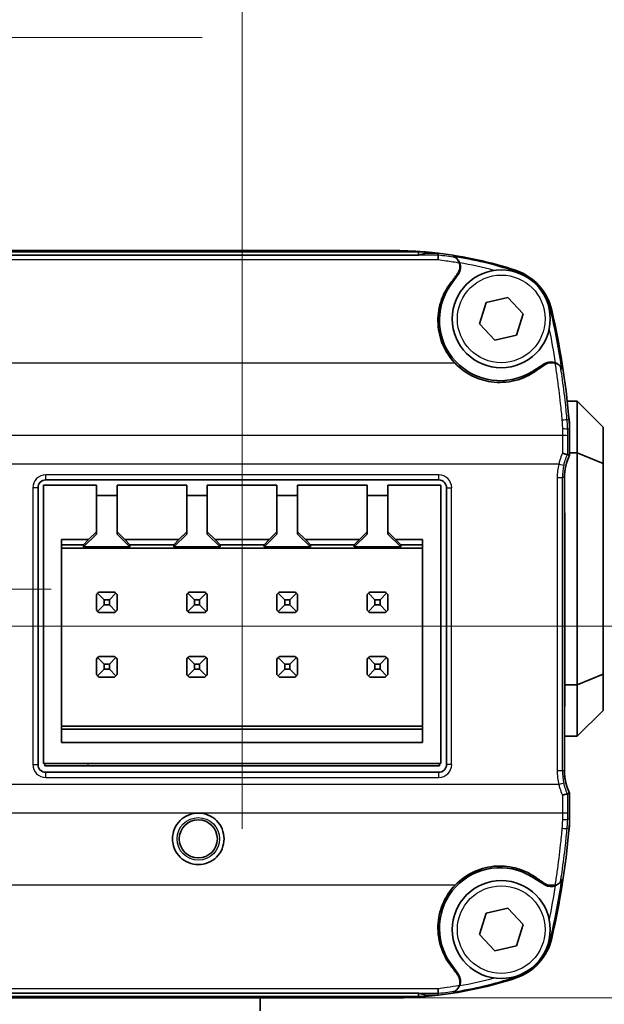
# Model space of a CAD drawing. Header units: millimetres. Extents: x 0 to 420, y 0 to 297.
# Tile 7 of 46: x 51 to 74, y 160 to 198. Entities that reach past the tile are written whole.
import ezdxf

# ---------------------------------------------------------------- set-up
doc = ezdxf.new("R2010")
doc.units = ezdxf.units.MM
for name, color, linetype, lineweight in [('Bemaßung (ISO)', 7, 'Continuous', 18), ('Mittellinie (ISO)', 7, 'Continuous', 18), ('Sichtbar (ISO)', 7, 'Continuous', 35), ('Sichtbar schmal (ISO)', 7, 'Continuous', 25)]:
    doc.layers.add(name, color=color, linetype=linetype, lineweight=lineweight)
doc.styles.add('Notiztext (DIN)', font='isocpeur.ttf')
doc.dimstyles.new('Standard (DIN)', dxfattribs={"dimtxt": 3.5, "dimasz": 2.5, "dimexe": 1, "dimexo": 0, "dimgap": 0.7, "dimtad": 1, "dimtoh": 1, "dimrnd": 1e-08, "dimtxsty": 'Notiztext (DIN)', "dimcen": 0.09, "dimdle": 10, "dimclrd": 256, "dimclre": 256, "dimclrt": 256, "dimazin": 2, "dimtfac": 0.514286, "dimtdec": 4, "dimtmove": 0, "dimatfit": 3, "dimfxl": 1, "dimtolj": 1, "dimlwd": -1, "dimlwe": -1, "dimarcsym": 0})

# ---------------------------------------------------------------- blocks, each defined once
blk = doc.blocks.new('*D27')
at = {"layer": 'Bemaßung (ISO)', "transparency": 16777216}
for p, q in [((28.168, 181.989), (28.168, 198.19)), ((41.417, 183.895), (41.417, 198.19)), ((30.668, 197.19), (38.917, 197.19)), ((41.417, 197.19), (57.917, 197.19))]:
    blk.add_line(p, q, dxfattribs=at)
for points in [[(30.668, 197.607), (30.668, 196.773), (28.168, 197.19)], [(38.917, 197.607), (38.917, 196.773), (41.417, 197.19)]]:
    blk.add_solid(points, dxfattribs=at)
at = {"layer": 'Defpoints', "color": 0, "transparency": 16777216}
for p in [(41.417, 197.19), (41.417, 183.895), (28.168, 181.989)]:
    blk.add_point(p, dxfattribs=at)
at = {"layer": 'Bemaßung (ISO)', "transparency": 16777216, "insert": (44.617, 207.923), "char_height": 3.5, "attachment_point": 1, "style": 'Notiztext (DIN)'}
blk.add_mtext('\\A1;{ }13,25{\\P(0.52")}', dxfattribs=at)
blk = doc.blocks.new('*D28')
at = {"layer": 'Bemaßung (ISO)', "transparency": 16777216}
for p, q in [((28.167, 181.989), (28.167, 213.442)), ((59.472, 182.22), (59.472, 213.442)), ((56.972, 212.442), (30.667, 212.442))]:
    blk.add_line(p, q, dxfattribs=at)
for points in [[(30.667, 212.859), (30.667, 212.025), (28.167, 212.442)], [(56.972, 212.859), (56.972, 212.025), (59.472, 212.442)]]:
    blk.add_solid(points, dxfattribs=at)
at = {"layer": 'Defpoints', "color": 0, "transparency": 16777216}
for p in [(28.167, 212.442), (28.167, 181.989), (59.472, 182.22)]:
    blk.add_point(p, dxfattribs=at)
at = {"layer": 'Bemaßung (ISO)', "transparency": 16777216, "insert": (36.645, 223.175), "char_height": 3.5, "attachment_point": 1, "style": 'Notiztext (DIN)'}
blk.add_mtext('\\A1;{ }31,3{\\P(1.232")}', dxfattribs=at)
blk = doc.blocks.new('*D29')
at = {"layer": 'Bemaßung (ISO)', "transparency": 16777216}
for p, q in [((86.758, 174.348), (86.758, 193.298)), ((69.593, 174.348), (87.758, 174.348)), ((86.758, 162.423), (86.758, 171.848)), ((65.277, 159.923), (87.758, 159.923))]:
    blk.add_line(p, q, dxfattribs=at)
for points in [[(86.341, 171.848), (87.174, 171.848), (86.758, 174.348)], [(86.341, 162.423), (87.174, 162.423), (86.758, 159.923)]]:
    blk.add_solid(points, dxfattribs=at)
at = {"layer": 'Defpoints', "color": 0, "transparency": 16777216}
for p in [(69.593, 174.348), (65.277, 159.923), (86.758, 159.923)]:
    blk.add_point(p, dxfattribs=at)
at = {"layer": 'Bemaßung (ISO)', "transparency": 16777216, "insert": (76.024, 177.548), "char_height": 3.5, "attachment_point": 1, "rotation": 90, "style": 'Notiztext (DIN)'}
blk.add_mtext('\\A1;{ }14,43{\\P(0.567")}', dxfattribs=at)

msp = doc.modelspace()

# ---------------------------------------------------------------- linework, layer by layer
at = {"layer": 'Mittellinie (ISO)', "linetype": 'Continuous'}
for p, q in [((59.472, 182.22), (59.472, 166.477)), ((52.064, 175.781), (30.71, 175.781)), ((49.351, 174.348), (69.593, 174.348))]:
    msp.add_line(p, q, dxfattribs=at)
at = {"layer": 'Sichtbar (ISO)'}
for p, q in [((66.308, 188.873), (34.026, 188.873)), ((35.057, 188.923), (65.277, 188.923)), ((66.59, 188.873), (66.308, 188.873)), ((66.308, 188.746), (66.308, 188.873)), ((66.59, 188.817), (66.308, 188.746)), ((66.59, 188.817), (66.59, 188.873)), ((66.59, 188.818), (67.074, 188.818)), ((67.074, 188.818), (67.074, 188.745)), ((66.308, 188.746), (34.026, 188.746)), ((67.548, 187.579), (67.855, 188.014)), ((68.673, 186.08), (68.928, 186.908)), ((68.928, 186.908), (69.772, 187.101)), ((69.772, 187.101), (70.361, 186.466)), ((70.361, 186.466), (70.106, 185.638)), ((69.262, 185.446), (68.673, 186.08)), ((70.106, 185.638), (69.262, 185.446)), ((71.212, 184.537), (70.697, 184.221)), ((72.077, 183.073), (72.467, 183.073)), ((73.467, 182.073), (72.467, 183.073)), ((72.467, 183.073), (72.467, 181.073)), ((72.166, 180.985), (72.166, 181.989)), ((72.167, 180.985), (72.167, 181.989)), ((73.467, 180.659), (73.467, 182.073)), ((72.167, 181.073), (72.467, 181.073)), ((72.467, 181.073), (72.467, 172.073)), ((73.467, 180.659), (72.467, 181.073)), ((73.467, 172.487), (73.467, 180.659)), ((51.851, 180.02), (67.093, 180.02)), ((71.966, 168.733), (71.966, 180.113)), ((71.967, 168.733), (71.967, 180.113)), ((51.551, 168.977), (51.551, 179.72)), ((51.767, 179.823), (51.767, 169.023)), ((51.767, 179.823), (53.817, 179.823)), ((53.817, 178.012), (53.817, 179.823)), ((54.617, 179.823), (54.617, 178.012)), ((54.617, 179.823), (57.317, 179.823)), ((57.317, 178.012), (57.317, 179.823)), ((58.117, 179.823), (58.117, 178.012)), ((58.117, 179.823), (60.817, 179.823)), ((60.817, 178.012), (60.817, 179.823)), ((61.617, 179.823), (61.617, 178.012)), ((61.617, 179.823), (64.317, 179.823)), ((64.317, 178.012), (64.317, 179.823)), ((65.117, 179.823), (65.117, 178.012)), ((65.117, 179.823), (67.167, 179.823)), ((67.167, 169.023), (67.167, 179.823)), ((67.393, 179.72), (67.393, 168.977)), ((54.617, 179.423), (53.817, 179.423)), ((58.117, 179.423), (57.317, 179.423)), ((61.617, 179.423), (60.817, 179.423)), ((65.117, 179.423), (64.317, 179.423)), ((71.967, 178.746), (71.977, 178.746)), ((71.967, 178.47), (71.977, 178.47)), ((71.967, 178.203), (71.977, 178.203)), ((52.467, 169.836), (52.467, 177.709)), ((52.467, 177.709), (53.514, 177.709)), ((53.317, 177.421), (53.817, 177.921)), ((53.514, 177.709), (53.317, 177.509)), ((53.817, 178.012), (53.514, 177.709)), ((53.817, 177.921), (53.817, 178.012)), ((54.617, 178.012), (54.617, 177.921)), ((54.921, 177.709), (54.617, 178.012)), ((54.617, 177.921), (55.117, 177.421)), ((55.117, 177.509), (54.921, 177.709)), ((54.921, 177.709), (57.014, 177.709)), ((56.817, 177.421), (57.317, 177.921)), ((57.014, 177.709), (56.817, 177.509)), ((57.317, 178.012), (57.014, 177.709)), ((57.317, 177.921), (57.317, 178.012)), ((58.117, 178.012), (58.117, 177.921)), ((58.421, 177.709), (58.117, 178.012)), ((58.117, 177.921), (58.617, 177.421)), ((58.617, 177.509), (58.421, 177.709)), ((58.421, 177.709), (60.514, 177.709)), ((60.317, 177.421), (60.817, 177.921)), ((60.514, 177.709), (60.317, 177.509)), ((60.817, 178.012), (60.514, 177.709)), ((60.817, 177.921), (60.817, 178.012)), ((61.617, 178.012), (61.617, 177.921)), ((61.921, 177.709), (61.617, 178.012)), ((61.617, 177.921), (62.117, 177.421)), ((62.117, 177.509), (61.921, 177.709)), ((61.921, 177.709), (64.014, 177.709)), ((63.817, 177.421), (64.317, 177.921)), ((64.014, 177.709), (63.817, 177.509)), ((64.317, 178.012), (64.014, 177.709)), ((64.317, 177.921), (64.317, 178.012)), ((65.421, 177.709), (65.117, 178.012)), ((65.117, 178.012), (65.117, 177.921)), ((65.117, 177.921), (65.617, 177.421)), ((65.617, 177.509), (65.421, 177.709)), ((65.421, 177.709), (66.467, 177.709)), ((66.467, 177.709), (66.467, 169.836)), ((52.467, 177.509), (53.317, 177.509)), ((52.467, 177.373), (66.467, 177.373)), ((53.317, 177.509), (53.317, 177.421)), ((55.117, 177.421), (53.317, 177.421)), ((55.117, 177.421), (55.117, 177.509)), ((55.117, 177.509), (56.817, 177.509)), ((56.817, 177.509), (56.817, 177.421)), ((58.617, 177.421), (56.817, 177.421)), ((58.617, 177.421), (58.617, 177.509)), ((58.617, 177.509), (60.317, 177.509)), ((60.317, 177.509), (60.317, 177.421)), ((62.117, 177.421), (60.317, 177.421)), ((62.117, 177.421), (62.117, 177.509)), ((62.117, 177.509), (63.817, 177.509)), ((63.817, 177.509), (63.817, 177.421)), ((65.617, 177.421), (63.817, 177.421)), ((65.617, 177.421), (65.617, 177.509)), ((65.617, 177.509), (66.467, 177.509)), ((71.967, 177.004), (71.977, 177.004)), ((71.967, 176.148), (71.977, 176.148)), ((71.967, 176.093), (71.977, 176.093)), ((71.967, 176.088), (71.977, 176.088)), ((71.967, 176.086), (71.977, 176.086)), ((53.817, 174.973), (53.817, 175.573)), ((54.117, 175.373), (53.863, 175.627)), ((53.917, 175.673), (54.517, 175.673)), ((54.571, 175.627), (54.317, 175.373)), ((54.617, 175.573), (54.617, 174.973)), ((57.317, 174.973), (57.317, 175.573)), ((57.617, 175.373), (57.363, 175.627)), ((57.417, 175.673), (58.017, 175.673)), ((58.071, 175.627), (57.817, 175.373)), ((58.117, 175.573), (58.117, 174.973)), ((60.817, 174.973), (60.817, 175.573)), ((61.117, 175.373), (60.863, 175.627)), ((60.917, 175.673), (61.517, 175.673)), ((61.571, 175.627), (61.317, 175.373)), ((61.617, 175.573), (61.617, 174.973)), ((64.317, 174.973), (64.317, 175.573)), ((64.617, 175.373), (64.363, 175.627)), ((64.417, 175.673), (65.017, 175.673)), ((65.071, 175.627), (64.817, 175.373)), ((65.117, 175.573), (65.117, 174.973)), ((71.967, 175.758), (71.977, 175.758)), ((71.977, 175.758), (71.977, 171.233)), ((53.863, 174.92), (54.117, 175.173)), ((54.317, 175.373), (54.117, 175.373)), ((54.117, 175.373), (54.117, 175.173)), ((54.117, 175.173), (54.317, 175.173)), ((54.317, 175.173), (54.317, 175.373)), ((54.317, 175.173), (54.571, 174.92)), ((57.363, 174.92), (57.617, 175.173)), ((57.817, 175.373), (57.617, 175.373)), ((57.617, 175.373), (57.617, 175.173)), ((57.617, 175.173), (57.817, 175.173)), ((57.817, 175.173), (57.817, 175.373)), ((57.817, 175.173), (58.071, 174.92)), ((60.863, 174.92), (61.117, 175.173)), ((61.317, 175.373), (61.117, 175.373)), ((61.117, 175.373), (61.117, 175.173)), ((61.117, 175.173), (61.317, 175.173)), ((61.317, 175.173), (61.317, 175.373)), ((61.317, 175.173), (61.571, 174.92)), ((64.363, 174.92), (64.617, 175.173)), ((64.817, 175.373), (64.617, 175.373)), ((64.617, 175.373), (64.617, 175.173)), ((64.617, 175.173), (64.817, 175.173)), ((64.817, 175.173), (64.817, 175.373)), ((64.817, 175.173), (65.071, 174.92)), ((54.517, 174.873), (53.917, 174.873)), ((58.017, 174.873), (57.417, 174.873)), ((61.517, 174.873), (60.917, 174.873)), ((65.017, 174.873), (64.417, 174.873)), ((54.117, 172.873), (53.863, 173.127)), ((53.917, 173.173), (54.517, 173.173)), ((54.571, 173.127), (54.317, 172.873)), ((57.617, 172.873), (57.363, 173.127)), ((57.417, 173.173), (58.017, 173.173)), ((58.071, 173.127), (57.817, 172.873)), ((61.117, 172.873), (60.863, 173.127)), ((60.917, 173.173), (61.517, 173.173)), ((61.571, 173.127), (61.317, 172.873)), ((64.617, 172.873), (64.363, 173.127)), ((64.417, 173.173), (65.017, 173.173)), ((65.071, 173.127), (64.817, 172.873)), ((53.817, 172.473), (53.817, 173.073)), ((54.317, 172.873), (54.117, 172.873)), ((54.117, 172.873), (54.117, 172.673)), ((54.317, 172.673), (54.317, 172.873)), ((54.617, 173.073), (54.617, 172.473)), ((57.317, 172.473), (57.317, 173.073)), ((57.817, 172.873), (57.617, 172.873)), ((57.617, 172.873), (57.617, 172.673)), ((57.817, 172.673), (57.817, 172.873)), ((58.117, 173.073), (58.117, 172.473)), ((60.817, 172.473), (60.817, 173.073)), ((61.317, 172.873), (61.117, 172.873)), ((61.117, 172.873), (61.117, 172.673)), ((61.317, 172.673), (61.317, 172.873)), ((61.617, 173.073), (61.617, 172.473)), ((64.317, 172.473), (64.317, 173.073)), ((64.817, 172.873), (64.617, 172.873)), ((64.617, 172.873), (64.617, 172.673)), ((64.817, 172.673), (64.817, 172.873)), ((65.117, 173.073), (65.117, 172.473)), ((53.863, 172.42), (54.117, 172.673)), ((54.517, 172.373), (53.917, 172.373)), ((54.117, 172.673), (54.317, 172.673)), ((54.317, 172.673), (54.571, 172.42)), ((57.363, 172.42), (57.617, 172.673)), ((58.017, 172.373), (57.417, 172.373)), ((57.617, 172.673), (57.817, 172.673)), ((57.817, 172.673), (58.071, 172.42)), ((60.863, 172.42), (61.117, 172.673)), ((61.517, 172.373), (60.917, 172.373)), ((61.117, 172.673), (61.317, 172.673)), ((61.317, 172.673), (61.571, 172.42)), ((64.363, 172.42), (64.617, 172.673)), ((65.017, 172.373), (64.417, 172.373)), ((64.617, 172.673), (64.817, 172.673)), ((64.817, 172.673), (65.071, 172.42)), ((73.467, 172.487), (72.467, 172.073)), ((73.467, 171.073), (73.467, 172.487)), ((71.977, 172.073), (72.467, 172.073)), ((72.467, 172.073), (72.467, 170.073)), ((71.967, 171.233), (71.977, 171.233)), ((71.967, 171.232), (71.977, 171.232)), ((71.967, 171.232), (71.977, 171.232)), ((71.967, 171.229), (71.977, 171.229)), ((73.467, 171.073), (72.467, 170.073)), ((52.467, 170.473), (66.467, 170.473)), ((52.467, 170.35), (66.467, 170.35)), ((71.967, 170.073), (72.467, 170.073)), ((66.467, 169.836), (52.467, 169.836)), ((51.767, 169.023), (67.167, 169.023)), ((51.817, 169.023), (51.817, 168.923)), ((51.817, 168.923), (67.117, 168.923)), ((67.117, 168.923), (67.117, 169.023)), ((67.093, 168.677), (51.851, 168.677)), ((72.166, 166.857), (72.166, 167.861)), ((72.167, 167.761), (72.166, 167.761)), ((72.167, 167.861), (72.167, 167.761)), ((72.167, 167.761), (72.167, 166.857)), ((71.212, 164.31), (70.697, 164.626)), ((68.673, 162.38), (68.928, 163.208)), ((68.928, 163.208), (69.772, 163.401)), ((69.772, 163.401), (70.361, 162.766)), ((70.361, 162.766), (70.106, 161.938)), ((69.262, 161.746), (68.673, 162.38)), ((70.106, 161.938), (69.262, 161.746)), ((67.548, 161.267), (67.855, 160.833)), ((66.308, 160.1), (34.026, 160.1)), ((66.59, 160.029), (66.308, 160.1)), ((66.308, 160.1), (66.308, 159.973)), ((67.074, 160.101), (67.074, 160.029)), ((66.308, 159.973), (34.026, 159.973)), ((65.277, 159.923), (35.057, 159.923)), ((60.167, 159.923), (60.167, 159.423)), ((66.59, 159.973), (66.308, 159.973)), ((66.59, 159.973), (66.59, 160.029)), ((67.074, 160.029), (66.59, 160.029))]:
    msp.add_line(p, q, dxfattribs=at)
for centre, radius in [((69.517, 186.273), 1.9), ((57.767, 166.094), 0.74), ((69.517, 162.573), 1.9)]:
    msp.add_circle(centre, radius, dxfattribs=at)
for centre, radius, start, end in [((65.277, 173.531), 15.392, 85.3805, 90), ((65.277, 173.531), 15.392, 83.294, 85.1073), ((65.277, 173.531), 15.392, 71.8658, 83.294), ((67.487, 188.273), 0.45, 324.7606, 23.0895), ((69.406, 186.139), 2.126, 12.7634, 71.8658), ((69.467, 186.223), 2.35, 144.7606, 301.5461), ((39.765, 179.424), 32.517, 5.2917, 12.7634), ((71.447, 184.153), 0.45, 66.57, 121.5461), ((39.765, 179.424), 32.517, 5.1656, 5.2917), ((39.765, 179.424), 32.517, 5.1656, 5.2895), ((68.138, 181.989), 4.028, 0, 5.1656), ((68.138, 181.989), 4.029, 0, 5.1656), ((73.967, 180.113), 2.001, 154.1624, 180), ((73.967, 180.113), 2, 154.1581, 180), ((51.851, 179.72), 0.3, 89.9976, 180.0024), ((67.093, 179.72), 0.3, 359.9976, 90.0024), ((54.217, 175.273), 0.5, 135, 143.1301), ((54.217, 175.273), 0.5, 126.8699, 135), ((54.217, 175.273), 0.5, 45, 53.1301), ((54.217, 175.273), 0.5, 36.8699, 45), ((57.717, 175.273), 0.5, 135, 143.1301), ((57.717, 175.273), 0.5, 126.8699, 135), ((57.717, 175.273), 0.5, 45, 53.1301), ((57.717, 175.273), 0.5, 36.8699, 45), ((61.217, 175.273), 0.5, 135, 143.1301), ((61.217, 175.273), 0.5, 126.8699, 135), ((61.217, 175.273), 0.5, 45, 53.1301), ((61.217, 175.273), 0.5, 36.8699, 45), ((64.717, 175.273), 0.5, 135, 143.1301), ((64.717, 175.273), 0.5, 126.8699, 135), ((64.717, 175.273), 0.5, 45, 53.1301), ((64.717, 175.273), 0.5, 36.8699, 45), ((54.217, 175.273), 0.5, 216.8699, 225), ((54.217, 175.273), 0.5, 225, 233.1301), ((54.217, 175.273), 0.5, 306.8699, 315), ((54.217, 175.273), 0.5, 315, 323.1301), ((57.717, 175.273), 0.5, 216.8699, 225), ((57.717, 175.273), 0.5, 225, 233.1301), ((57.717, 175.273), 0.5, 306.8699, 315), ((57.717, 175.273), 0.5, 315, 323.1301), ((61.217, 175.273), 0.5, 216.8699, 225), ((61.217, 175.273), 0.5, 225, 233.1301), ((61.217, 175.273), 0.5, 306.8699, 315), ((61.217, 175.273), 0.5, 315, 323.1301), ((64.717, 175.273), 0.5, 216.8699, 225), ((64.717, 175.273), 0.5, 225, 233.1301), ((64.717, 175.273), 0.5, 306.8699, 315), ((64.717, 175.273), 0.5, 315, 323.1301), ((54.217, 172.773), 0.5, 135, 143.1301), ((54.217, 172.773), 0.5, 126.8699, 135), ((54.217, 172.773), 0.5, 45, 53.1301), ((54.217, 172.773), 0.5, 36.8699, 45), ((57.717, 172.773), 0.5, 135, 143.1301), ((57.717, 172.773), 0.5, 126.8699, 135), ((57.717, 172.773), 0.5, 45, 53.1301), ((57.717, 172.773), 0.5, 36.8699, 45), ((61.217, 172.773), 0.5, 135, 143.1301), ((61.217, 172.773), 0.5, 126.8699, 135), ((61.217, 172.773), 0.5, 45, 53.1301), ((61.217, 172.773), 0.5, 36.8699, 45), ((64.717, 172.773), 0.5, 135, 143.1301), ((64.717, 172.773), 0.5, 126.8699, 135), ((64.717, 172.773), 0.5, 45, 53.1301), ((64.717, 172.773), 0.5, 36.8699, 45), ((54.217, 172.773), 0.5, 216.8699, 225), ((54.217, 172.773), 0.5, 225, 233.1301), ((54.217, 172.773), 0.5, 306.8699, 315), ((54.217, 172.773), 0.5, 315, 323.1301), ((57.717, 172.773), 0.5, 216.8699, 225), ((57.717, 172.773), 0.5, 225, 233.1301), ((57.717, 172.773), 0.5, 306.8699, 315), ((57.717, 172.773), 0.5, 315, 323.1301), ((61.217, 172.773), 0.5, 216.8699, 225), ((61.217, 172.773), 0.5, 225, 233.1301), ((61.217, 172.773), 0.5, 306.8699, 315), ((61.217, 172.773), 0.5, 315, 323.1301), ((64.717, 172.773), 0.5, 216.8699, 225), ((64.717, 172.773), 0.5, 225, 233.1301), ((64.717, 172.773), 0.5, 306.8699, 315), ((64.717, 172.773), 0.5, 315, 323.1301), ((51.851, 168.977), 0.3, 179.9976, 270.0024), ((67.093, 168.977), 0.3, 269.9976, 0.0024), ((73.967, 168.733), 2.001, 180, 205.8376), ((73.967, 168.733), 2, 180, 201.5624), ((72.014, 167.961), 0.1, 15.1609, 21.5624), ((73.967, 168.733), 2, 201.5624, 205.8419), ((68.138, 166.857), 4.028, 354.8344, 0), ((68.138, 166.857), 4.029, 354.8344, 0), ((39.765, 169.422), 32.517, 347.2366, 354.7083), ((39.765, 169.422), 32.517, 354.7105, 354.8344), ((39.765, 169.422), 32.517, 354.7083, 354.8344), ((69.467, 162.623), 2.35, 58.4539, 215.2394), ((71.447, 164.693), 0.45, 238.4539, 293.43), ((69.406, 162.708), 2.126, 288.1342, 347.2366), ((65.277, 175.315), 15.392, 276.706, 288.1342), ((67.487, 160.573), 0.45, 336.9105, 35.2394), ((65.277, 175.315), 15.392, 270, 274.6195), ((65.277, 175.315), 15.392, 274.8927, 276.706)]:
    msp.add_arc(centre, radius, start, end, dxfattribs=at)
for centre, start_param, end_param in [((39.765, 200.097), 1.129154, 1.129189), ((39.765, 148.749), 2.012404, 2.012439)]:
    msp.add_ellipse(centre, major_axis=(0, -41.353), ratio=0.866075, start_param=start_param, end_param=end_param, dxfattribs=at)
for points, knots in [([(67.074, 188.745), (67.074, 188.745), (67.074, 188.74), (67.072, 188.719), (67.071, 188.705), (67.069, 188.671), (67.068, 188.653), (67.065, 188.615), (67.064, 188.594), (67.063, 188.573), (67.063, 188.572), (67.063, 188.572)], [0, 0, 0, 0, 0.00780148, 0.00780148, 0.01561363, 0.01561363, 0.02205392, 0.02205392, 0.02849634, 0.02849634, 0.02862907, 0.02862907, 0.02862907, 0.02862907]), ([(67.89, 188.45), (67.879, 188.479), (67.866, 188.507), (67.831, 188.564), (67.809, 188.591), (67.777, 188.623), (67.765, 188.633), (67.753, 188.644), (67.749, 188.646), (67.744, 188.65), (67.742, 188.651), (67.742, 188.652)], [0, 0, 0, 0, 0.00943195, 0.00943195, 0.02212735, 0.02212735, 0.03065201, 0.03065201, 0.03478809, 0.03478809, 0.0386854, 0.0386854, 0.0386854, 0.0386854]), ([(67.809, 188.009), (67.826, 188.032), (67.857, 188.074), (67.903, 188.189), (67.915, 188.247), (67.914, 188.355), (67.906, 188.403), (67.89, 188.45)], [0, 0, 0, 0, 0.00867399, 0.00867399, 0.01662727, 0.01662727, 0.02326213, 0.02326213, 0.02326213, 0.02326213]), ([(67.901, 188.45), (67.895, 188.463), (67.889, 188.477), (67.865, 188.52), (67.845, 188.549), (67.82, 188.576)], [-0.01957396, -0.01957396, -0.01957396, -0.01957396, -0.017752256, -0.017752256, -0.013798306, -0.013798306, -0.013798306, -0.013798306]), ([(67.649, 187.785), (67.675, 187.822), (67.702, 187.859), (67.755, 187.934), (67.782, 187.971), (67.809, 188.009)], [0, 0, 0, 0, 0.0137304, 0.0137304, 0.02762514, 0.02762514, 0.02762514, 0.02762514]), ([(67.725, 184.55), (67.513, 184.772), (67.345, 185.033), (67.121, 185.595), (67.063, 185.89), (67.058, 186.471), (67.106, 186.752), (67.273, 187.218), (67.37, 187.406), (67.573, 187.698), (67.642, 187.776), (67.649, 187.785)], [0.0002433, 0.0002433, 0.0002433, 0.0002433, 0.0925982, 0.0925982, 0.1824228, 0.1824228, 0.2678801, 0.2678801, 0.3316851, 0.3316851, 0.3744065, 0.3744065, 0.3744065, 0.3744065]), ([(71.596, 184.562), (71.558, 184.573), (71.518, 184.578), (71.425, 184.578), (71.372, 184.569), (71.321, 184.55)], [0.00460174, 0.00460174, 0.00460174, 0.00460174, 0.01648224, 0.01648224, 0.03263815, 0.03263815, 0.03263815, 0.03263815]), ([(71.818, 184.419), (71.818, 184.419), (71.818, 184.42), (71.817, 184.421), (71.816, 184.422), (71.81, 184.428), (71.804, 184.436), (71.785, 184.456), (71.769, 184.47), (71.729, 184.502), (71.704, 184.518), (71.651, 184.544), (71.624, 184.555), (71.596, 184.562)], [-0.03719555, -0.03719555, -0.03719555, -0.03719555, -0.03557686, -0.03557686, -0.03341737, -0.03341737, -0.02706936, -0.02706936, -0.01839776, -0.01839776, -0.00879872, -0.00879872, 0, 0, 0, 0]), ([(71.753, 184.483), (71.752, 184.484), (71.75, 184.486), (71.723, 184.51), (71.694, 184.531), (71.651, 184.555), (71.639, 184.561), (71.626, 184.566)], [-0.045134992, -0.045134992, -0.045134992, -0.045134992, -0.044938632, -0.044938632, -0.041740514, -0.041740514, -0.040498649, -0.040498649, -0.040498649, -0.040498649]), ([(70.864, 184.256), (70.858, 184.252), (70.84, 184.239), (70.625, 184.094), (70.378, 183.962), (69.745, 183.803), (69.43, 183.787), (68.863, 183.868), (68.612, 183.947), (68.135, 184.188), (67.914, 184.352), (67.725, 184.55)], [0, 0, 0, 0, 0.00217464, 0.00217464, 0.01945425, 0.01945425, 0.03533524, 0.03533524, 0.04859701, 0.04859701, 0.06252324, 0.06252324, 0.06252324, 0.06252324]), ([(71.218, 184.497), (71.159, 184.457), (71.1, 184.416), (70.982, 184.336), (70.923, 184.296), (70.864, 184.256)], [0, 0, 0, 0, 0.02148842, 0.02148842, 0.04291026, 0.04291026, 0.04291026, 0.04291026]), ([(72.087, 181.003), (72.086, 181.004), (72.081, 181.006), (72.061, 181.011), (72.047, 181.015), (72.011, 181.023), (71.989, 181.028), (71.941, 181.039), (71.915, 181.045), (71.888, 181.051), (71.887, 181.051), (71.887, 181.051)], [0, 0, 0, 0, 0.00763573, 0.00763573, 0.01537581, 0.01537581, 0.02331122, 0.02331122, 0.03146374, 0.03146374, 0.03161196, 0.03161196, 0.03161196, 0.03161196]), ([(71.977, 178.746), (71.977, 178.746), (71.977, 178.745), (71.977, 178.725), (71.977, 178.539), (71.977, 178.47)], [-0.07599213, -0.07599213, -0.07599213, -0.07599213, -0.0720197, -0.0720197, 0, 0, 0, 0]), ([(71.977, 178.47), (71.977, 178.412), (71.977, 178.389), (71.977, 178.303), (71.977, 178.258), (71.977, 178.203)], [-0.20952457, -0.20952457, -0.20952457, -0.20952457, -0.184081, -0.184081, -0.16455139, -0.16455139, -0.16455139, -0.16455139]), ([(71.977, 178.203), (71.977, 178.028), (71.977, 177.872), (71.977, 177.354), (71.977, 177.183), (71.977, 177.004)], [-0.3296727, -0.3296727, -0.3296727, -0.3296727, -0.1047127, -0.1047127, 0, 0, 0, 0]), ([(71.977, 176.093), (71.977, 176.093), (71.977, 176.093), (71.977, 176.091), (71.977, 176.089), (71.977, 176.088)], [-0.02306188, -0.02306188, -0.02306188, -0.02306188, -0.01153104, -0.01153104, 0, 0, 0, 0]), ([(71.977, 176.086), (71.977, 176.085), (71.977, 176.084), (71.977, 176.046), (71.977, 176.023), (71.977, 175.956), (71.977, 175.917), (71.977, 175.817), (71.977, 175.764), (71.977, 175.758)], [-0.004891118, -0.004891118, -0.004891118, -0.004891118, -0.003505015, -0.003505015, -0.002595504, -0.002595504, -0.00163419, -0.00163419, 0, 0, 0, 0]), ([(71.977, 171.232), (71.977, 171.232), (71.977, 171.232), (71.977, 171.232), (71.977, 171.232), (71.977, 171.232)], [-0.009869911, -0.009869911, -0.009869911, -0.009869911, -0.006614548, -0.006614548, 0, 0, 0, 0]), ([(71.977, 171.232), (71.977, 171.231), (71.977, 171.23), (71.977, 171.229), (71.977, 171.229), (71.977, 171.229)], [-0.1429998, -0.1429998, -0.1429998, -0.1429998, -0.0576008, -0.0576008, 0, 0, 0, 0]), ([(72.087, 167.843), (72.086, 167.843), (72.081, 167.841), (72.061, 167.836), (72.047, 167.832), (72.011, 167.823), (71.989, 167.818), (71.941, 167.807), (71.915, 167.801), (71.888, 167.795), (71.887, 167.795), (71.887, 167.795)], [-0.03149311, -0.03149311, -0.03149311, -0.03149311, -0.02385025, -0.02385025, -0.01610294, -0.01610294, -0.00816012, -0.00816012, 0, 0, 0.00014836, 0.00014836, 0.00014836, 0.00014836]), ([(57.767, 165.094), (57.641, 165.094), (57.508, 165.119), (57.261, 165.221), (57.149, 165.298), (56.971, 165.476), (56.894, 165.588), (56.792, 165.835), (56.767, 165.969), (56.767, 166.22), (56.792, 166.354), (56.894, 166.6), (56.971, 166.713), (57.149, 166.89), (57.261, 166.967), (57.508, 167.069), (57.641, 167.094), (57.893, 167.094), (58.026, 167.069), (58.273, 166.967), (58.385, 166.89), (58.563, 166.713), (58.64, 166.6), (58.742, 166.354), (58.767, 166.22), (58.767, 165.969), (58.742, 165.835), (58.64, 165.588), (58.563, 165.476), (58.385, 165.298), (58.273, 165.221), (58.026, 165.119), (57.893, 165.094), (57.767, 165.094)], [0, 0, 0, 0, 0.0376657, 0.0376657, 0.0753314, 0.0753314, 0.1130937, 0.1130937, 0.1508561, 0.1508561, 0.1885999, 0.1885999, 0.2263436, 0.2263436, 0.2640074, 0.2640074, 0.3016713, 0.3016713, 0.3393351, 0.3393351, 0.3769989, 0.3769989, 0.4147427, 0.4147427, 0.4524864, 0.4524864, 0.4902488, 0.4902488, 0.5280112, 0.5280112, 0.5656769, 0.5656769, 0.6033425, 0.6033425, 0.6033425, 0.6033425]), ([(67.725, 164.297), (67.939, 164.52), (68.194, 164.701), (68.747, 164.95), (69.039, 165.021), (69.615, 165.051), (69.893, 165.017), (70.337, 164.883), (70.508, 164.809), (70.715, 164.689), (70.76, 164.661), (70.836, 164.611), (70.857, 164.595), (70.864, 164.591)], [0.0002372, 0.0002372, 0.0002372, 0.0002372, 0.0931964, 0.0931964, 0.1825347, 0.1825347, 0.2660707, 0.2660707, 0.3217767, 0.3217767, 0.3379408, 0.3379408, 0.3485912, 0.3485912, 0.3485912, 0.3485912]), ([(70.864, 164.591), (70.923, 164.551), (70.982, 164.51), (71.1, 164.43), (71.159, 164.39), (71.218, 164.35)], [0, 0, 0, 0, 0.021421, 0.021421, 0.04291026, 0.04291026, 0.04291026, 0.04291026]), ([(71.596, 164.284), (71.621, 164.291), (71.645, 164.3), (71.693, 164.322), (71.716, 164.336), (71.756, 164.365), (71.773, 164.38), (71.797, 164.403), (71.806, 164.413), (71.814, 164.423), (71.816, 164.425), (71.818, 164.427), (71.818, 164.427), (71.818, 164.427)], [-0.03248824, -0.03248824, -0.03248824, -0.03248824, -0.02565813, -0.02565813, -0.01832178, -0.01832178, -0.01067212, -0.01067212, -0.00432721, -0.00432721, -0.00158641, -0.00158641, 0, 0, 0, 0]), ([(71.626, 164.28), (71.655, 164.293), (71.685, 164.31), (71.727, 164.341), (71.741, 164.352), (71.753, 164.363)], [-0.024902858, -0.024902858, -0.024902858, -0.024902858, -0.019546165, -0.019546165, -0.016854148, -0.016854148, -0.016854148, -0.016854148]), ([(67.649, 161.061), (67.647, 161.063), (67.642, 161.07), (67.558, 161.171), (67.352, 161.42), (67.1, 162.104), (67.05, 162.417), (67.073, 163.011), (67.133, 163.287), (67.353, 163.825), (67.517, 164.079), (67.725, 164.297)], [0, 0, 0, 0, 0.00082494, 0.00082494, 0.00951462, 0.00951462, 0.01608374, 0.01608374, 0.02195328, 0.02195328, 0.02822176, 0.02822176, 0.02822176, 0.02822176]), ([(71.321, 164.297), (71.367, 164.28), (71.415, 164.27), (71.492, 164.268), (71.522, 164.269), (71.566, 164.277), (71.581, 164.28), (71.596, 164.284)], [0.00049895, 0.00049895, 0.00049895, 0.00049895, 0.01512415, 0.01512415, 0.02386331, 0.02386331, 0.02853559, 0.02853559, 0.02853559, 0.02853559]), ([(67.809, 160.838), (67.782, 160.875), (67.755, 160.913), (67.702, 160.987), (67.675, 161.024), (67.649, 161.061)], [0, 0, 0, 0, 0.01389365, 0.01389365, 0.02762514, 0.02762514, 0.02762514, 0.02762514]), ([(67.89, 160.397), (67.891, 160.401), (67.892, 160.404), (67.91, 160.46), (67.917, 160.515), (67.91, 160.622), (67.898, 160.673), (67.854, 160.776), (67.825, 160.816), (67.809, 160.838)], [0.05067521, 0.05067521, 0.05067521, 0.05067521, 0.05186614, 0.05186614, 0.06842031, 0.06842031, 0.08426074, 0.08426074, 0.10232677, 0.10232677, 0.10232677, 0.10232677]), ([(67.063, 160.275), (67.063, 160.274), (67.063, 160.274), (67.064, 160.252), (67.065, 160.232), (67.068, 160.193), (67.069, 160.176), (67.071, 160.142), (67.072, 160.127), (67.074, 160.107), (67.074, 160.101), (67.074, 160.101)], [-0.00013274, -0.00013274, -0.00013274, -0.00013274, 0, 0, 0.00644284, 0.00644284, 0.01288354, 0.01288354, 0.0206962, 0.0206962, 0.02849818, 0.02849818, 0.02849818, 0.02849818]), ([(67.742, 160.195), (67.742, 160.195), (67.745, 160.197), (67.754, 160.204), (67.761, 160.21), (67.783, 160.23), (67.801, 160.247), (67.833, 160.286), (67.847, 160.307), (67.871, 160.35), (67.881, 160.373), (67.89, 160.397)], [0, 0, 0, 0, 0.00376223, 0.00376223, 0.00895088, 0.00895088, 0.01752467, 0.01752467, 0.02443065, 0.02443065, 0.03092768, 0.03092768, 0.03092768, 0.03092768]), ([(67.82, 160.271), (67.824, 160.275), (67.829, 160.28), (67.854, 160.311), (67.873, 160.339), (67.893, 160.379), (67.897, 160.388), (67.901, 160.397)], [-0.046928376, -0.046928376, -0.046928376, -0.046928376, -0.046172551, -0.046172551, -0.042359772, -0.042359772, -0.041303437, -0.041303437, -0.041303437, -0.041303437])]:
    msp.add_open_spline(points, degree=3, knots=knots, dxfattribs=at)
for points, degree in [([(67.638, 188.696), (67.644, 188.694), (67.65, 188.692), (67.655, 188.691)], 3), ([(67.742, 188.652), (67.725, 188.662), (67.697, 188.677), (67.655, 188.691)], 3), ([(71.321, 184.55), (71.285, 184.536), (71.25, 184.518), (71.218, 184.497)], 3), ([(71.864, 184.322), (71.848, 184.372), (71.83, 184.402), (71.818, 184.419)], 3), ([(71.864, 184.322), (71.866, 184.317), (71.867, 184.312), (71.869, 184.306)], 3), ([(72.166, 180.985), (72.127, 180.994), (72.087, 181.003)], 2), ([(72.087, 181.003), (72.087, 181.003), (72.087, 181.003), (72.087, 181.003)], 3), ([(71.977, 177.004), (71.977, 176.665), (71.977, 176.381), (71.977, 176.148)], 3), ([(71.977, 176.148), (71.977, 176.13), (71.977, 176.111), (71.977, 176.093)], 3), ([(71.977, 176.088), (71.977, 176.087), (71.977, 176.087), (71.977, 176.086)], 3), ([(71.977, 171.233), (71.977, 171.233), (71.977, 171.233), (71.977, 171.232)], 3), ([(72.166, 167.861), (72.127, 167.852), (72.087, 167.843)], 2), ([(72.087, 167.843), (72.087, 167.843), (72.087, 167.843), (72.087, 167.843)], 3), ([(71.218, 164.35), (71.25, 164.328), (71.285, 164.31), (71.321, 164.297)], 3), ([(71.818, 164.427), (71.831, 164.446), (71.848, 164.476), (71.864, 164.524)], 3), ([(71.869, 164.541), (71.867, 164.534), (71.866, 164.529), (71.864, 164.524)], 3), ([(67.655, 160.156), (67.65, 160.154), (67.644, 160.152), (67.638, 160.15)], 3), ([(67.655, 160.156), (67.697, 160.169), (67.725, 160.184), (67.742, 160.195)], 3)]:
    msp.add_open_spline(points, degree=degree, dxfattribs=at)
at = {"layer": 'Sichtbar schmal (ISO)'}
for p, q in [((67.074, 188.745), (33.26, 188.745)), ((33.271, 188.572), (67.063, 188.572)), ((70.054, 188.116), (70.048, 188.098)), ((70.068, 188.159), (70.054, 188.116)), ((71.436, 186.598), (71.391, 186.588)), ((71.479, 186.608), (71.436, 186.598)), ((67.725, 184.55), (32.609, 184.55)), ((71.598, 184.55), (71.321, 184.55)), ((72.15, 182.352), (72.071, 182.345)), ((72.166, 181.989), (72.087, 181.989)), ((71.887, 181.745), (50.064, 181.745)), ((71.748, 180.639), (50.063, 180.639)), ((71.748, 180.639), (71.943, 180.593)), ((51.851, 180.02), (51.851, 180.22)), ((67.093, 180.22), (51.851, 180.22)), ((67.093, 180.02), (67.093, 180.22)), ((71.687, 180.113), (71.887, 180.113)), ((71.687, 180.113), (71.687, 168.733)), ((71.966, 180.113), (71.887, 180.113)), ((71.887, 168.733), (71.887, 180.113)), ((51.551, 179.72), (51.351, 179.72)), ((51.351, 179.72), (51.351, 168.977)), ((67.393, 179.72), (67.593, 179.72)), ((67.593, 168.977), (67.593, 179.72)), ((51.351, 168.977), (51.551, 168.977)), ((53.494, 168.923), (53.494, 169.023)), ((67.593, 168.977), (67.393, 168.977)), ((51.851, 168.477), (51.851, 168.677)), ((67.093, 168.477), (67.093, 168.677)), ((71.887, 168.733), (71.687, 168.733)), ((71.966, 168.733), (71.887, 168.733)), ((71.748, 168.207), (28.586, 168.207)), ((51.851, 168.477), (67.093, 168.477)), ((71.943, 168.253), (71.748, 168.207)), ((28.447, 167.102), (71.887, 167.102)), ((72.166, 166.857), (72.087, 166.857)), ((72.15, 166.495), (72.071, 166.502)), ((67.725, 164.297), (32.609, 164.297)), ((71.598, 164.297), (71.321, 164.297)), ((71.391, 162.258), (71.436, 162.248)), ((71.479, 162.238), (71.436, 162.248)), ((70.048, 160.749), (70.054, 160.73)), ((70.068, 160.688), (70.054, 160.73)), ((33.26, 160.101), (67.074, 160.101)), ((67.063, 160.275), (33.271, 160.275))]:
    msp.add_line(p, q, dxfattribs=at)
for centre, radius in [((69.517, 186.273), 1.7), ((57.767, 166.094), 0.825), ((69.517, 162.573), 1.7)]:
    msp.add_circle(centre, radius, dxfattribs=at)
for centre, radius, start, end in [((65.277, 173.531), 15.347, 71.8658, 81.1511), ((65.277, 173.531), 15.147, 74.8503, 80.0245), ((69.406, 186.139), 2.081, 12.7634, 71.8658), ((39.765, 179.424), 32.473, 8.6458, 12.7634), ((39.765, 179.424), 32.273, 9.1677, 11.5835), ((73.967, 180.113), 2.281, 166.6588, 180), ((73.967, 180.113), 2.081, 166.6588, 180), ((73.967, 168.733), 2.281, 180, 193.3412), ((73.967, 168.733), 2.081, 180, 193.3412), ((39.765, 169.422), 32.473, 347.2366, 351.3542), ((39.765, 169.422), 32.273, 348.4165, 350.8323), ((69.406, 162.708), 2.081, 288.1342, 347.2366), ((65.277, 175.315), 15.347, 278.8489, 288.1342), ((65.277, 175.315), 15.147, 279.9755, 285.1497)]:
    msp.add_arc(centre, radius, start, end, dxfattribs=at)
for centre, major_axis, ratio, start_param, end_param in [((71.872, 182.327), (0.199, 0.018), 0.060791, 0.013114, 1.56535), ((71.887, 181.989), (0.2, 0), 0.057749, 0.013112, 1.57084), ((73.231, 176.053), (0, -103), 0.013065, 4.654607, 4.657097), ((73.431, 176.053), (0, 102.8), 0.013091, 1.513015, 1.515504), ((71.887, 181.734), (0.2, 0), 0.055264, 0.01311, 1.570836), ((72.146, 180.639), (0, -20), 0.01296, 4.657097, 4.691798), ((72.346, 180.639), (0, 19.8), 0.013091, 1.515504, 1.552419), ((51.851, 179.72), (-0.354, 0.354), 0.999924, 5.497825, 7.068545), ((67.093, 179.72), (0.354, 0.354), 0.999924, 5.497825, 7.068545), ((51.851, 168.977), (-0.354, -0.354), 0.999924, 5.497825, 7.068545), ((67.093, 168.977), (0.354, -0.354), 0.999924, 5.497825, 7.068545), ((72.146, 168.207), (0, -20), 0.01296, 4.73298, 4.767681), ((72.346, 168.207), (0, 19.8), 0.013091, 1.589173, 1.626088), ((71.887, 167.113), (0.2, 0), 0.055264, 4.712349, 6.270075), ((73.231, 172.794), (0, -103), 0.013065, 4.767681, 4.770171), ((73.431, 172.794), (0, 102.8), 0.013091, 1.626088, 1.628578), ((71.887, 166.857), (0.2, 0), 0.057749, 4.712345, 6.270073), ((71.872, 166.52), (0.199, -0.018), 0.060791, 4.717836, 6.270071)]:
    msp.add_ellipse(centre, major_axis=major_axis, ratio=ratio, start_param=start_param, end_param=end_param, dxfattribs=at)
for points, knots in [([(67.063, 188.572), (67.168, 188.559), (67.273, 188.545), (67.549, 188.507), (67.72, 188.479), (67.89, 188.45)], [1.34692842, 1.34692842, 1.34692842, 1.34692842, 1.37871221, 1.37871221, 1.43050495, 1.43050495, 1.43050495, 1.43050495]), ([(67.742, 188.652), (67.63, 188.67), (67.518, 188.687), (67.296, 188.718), (67.185, 188.732), (67.074, 188.745)], [-1.41227553, -1.41227553, -1.41227553, -1.41227553, -1.37871221, -1.37871221, -1.34575597, -1.34575597, -1.34575597, -1.34575597]), ([(71.598, 184.55), (71.625, 184.376), (71.652, 184.202), (71.726, 183.682), (71.769, 183.336), (71.831, 182.773), (71.853, 182.556), (71.872, 182.339)], [0.2999977, 0.2999977, 0.2999977, 0.2999977, 0.3528446, 0.3528446, 0.4573912, 0.4573912, 0.5227328, 0.5227328, 0.5227328, 0.5227328]), ([(72.071, 182.345), (72.052, 182.563), (72.03, 182.78), (71.968, 183.346), (71.924, 183.693), (71.856, 184.167), (71.838, 184.293), (71.818, 184.419)], [-0.5227328, -0.5227328, -0.5227328, -0.5227328, -0.4573912, -0.4573912, -0.3528446, -0.3528446, -0.3147105, -0.3147105, -0.3147105, -0.3147105]), ([(71.872, 182.339), (71.876, 182.299), (71.879, 182.259), (71.883, 182.183), (71.885, 182.147), (71.886, 182.088), (71.887, 182.066), (71.887, 182.029), (71.887, 182.015), (71.887, 182.001)], [0, 0, 0, 0, 0.01201665, 0.01201665, 0.02284856, 0.02284856, 0.02961851, 0.02961851, 0.03384973, 0.03384973, 0.03384973, 0.03384973]), ([(72.087, 181.989), (72.087, 182.004), (72.087, 182.019), (72.087, 182.057), (72.086, 182.081), (72.084, 182.143), (72.083, 182.181), (72.078, 182.261), (72.075, 182.303), (72.071, 182.345)], [-0.03384973, -0.03384973, -0.03384973, -0.03384973, -0.02961851, -0.02961851, -0.02284856, -0.02284856, -0.01201665, -0.01201665, 0, 0, 0, 0]), ([(71.887, 181.051), (71.884, 181.046), (71.882, 181.042), (71.846, 180.958), (71.816, 180.877), (71.774, 180.743), (71.76, 180.692), (71.748, 180.639)], [0.08422425, 0.08422425, 0.08422425, 0.08422425, 0.08577979, 0.08577979, 0.11119602, 0.11119602, 0.12708117, 0.12708117, 0.12708117, 0.12708117]), ([(71.943, 180.593), (71.954, 180.64), (71.967, 180.687), (72.004, 180.808), (72.032, 180.881), (72.071, 180.969), (72.079, 180.986), (72.087, 181.003)], [-0.12708117, -0.12708117, -0.12708117, -0.12708117, -0.11119602, -0.11119602, -0.08577979, -0.08577979, -0.07967482, -0.07967482, -0.07967482, -0.07967482]), ([(71.748, 168.207), (71.76, 168.155), (71.774, 168.103), (71.816, 167.97), (71.846, 167.889), (71.882, 167.805), (71.884, 167.8), (71.887, 167.795)], [0, 0, 0, 0, 0.01588515, 0.01588515, 0.04130138, 0.04130138, 0.04285692, 0.04285692, 0.04285692, 0.04285692]), ([(72.087, 167.843), (72.079, 167.86), (72.071, 167.877), (72.032, 167.966), (72.004, 168.039), (71.967, 168.159), (71.954, 168.206), (71.943, 168.253)], [-0.04740634, -0.04740634, -0.04740634, -0.04740634, -0.04130138, -0.04130138, -0.01588515, -0.01588515, 0, 0, 0, 0]), ([(71.887, 166.846), (71.887, 166.832), (71.887, 166.817), (71.887, 166.781), (71.886, 166.758), (71.885, 166.7), (71.883, 166.663), (71.879, 166.587), (71.876, 166.547), (71.872, 166.507)], [0, 0, 0, 0, 0.00423122, 0.00423122, 0.01100116, 0.01100116, 0.02183307, 0.02183307, 0.03384973, 0.03384973, 0.03384973, 0.03384973]), ([(72.071, 166.502), (72.075, 166.544), (72.078, 166.586), (72.083, 166.666), (72.084, 166.704), (72.086, 166.765), (72.087, 166.789), (72.087, 166.828), (72.087, 166.842), (72.087, 166.857)], [-0.03384973, -0.03384973, -0.03384973, -0.03384973, -0.02183307, -0.02183307, -0.01100116, -0.01100116, -0.00423122, -0.00423122, 0, 0, 0, 0]), ([(71.872, 166.507), (71.853, 166.291), (71.831, 166.074), (71.769, 165.511), (71.726, 165.165), (71.652, 164.645), (71.625, 164.471), (71.598, 164.297)], [0, 0, 0, 0, 0.0653416, 0.0653416, 0.1698881, 0.1698881, 0.2227351, 0.2227351, 0.2227351, 0.2227351]), ([(71.818, 164.427), (71.838, 164.554), (71.856, 164.68), (71.924, 165.153), (71.968, 165.501), (72.03, 166.066), (72.052, 166.284), (72.071, 166.502)], [-0.2080222, -0.2080222, -0.2080222, -0.2080222, -0.1698881, -0.1698881, -0.0653416, -0.0653416, 0, 0, 0, 0]), ([(67.89, 160.397), (67.734, 160.37), (67.578, 160.345), (67.302, 160.305), (67.183, 160.289), (67.063, 160.275)], [0.2457409, 0.2457409, 0.2457409, 0.2457409, 0.29313118, 0.29313118, 0.32929401, 0.32929401, 0.32929401, 0.32929401]), ([(67.074, 160.101), (67.2, 160.116), (67.325, 160.132), (67.547, 160.164), (67.645, 160.179), (67.742, 160.195)], [-0.33046495, -0.33046495, -0.33046495, -0.33046495, -0.29313118, -0.29313118, -0.26397031, -0.26397031, -0.26397031, -0.26397031])]:
    msp.add_open_spline(points, degree=3, knots=knots, dxfattribs=at)
for points in [[(67.855, 188.014), (67.839, 188.012), (67.824, 188.01), (67.809, 188.009)], [(67.548, 187.579), (67.581, 187.648), (67.615, 187.717), (67.649, 187.785)], [(71.596, 184.562), (71.596, 184.558), (71.597, 184.554), (71.598, 184.55)], [(70.697, 184.221), (70.752, 184.232), (70.808, 184.244), (70.864, 184.256)], [(71.212, 184.537), (71.214, 184.523), (71.216, 184.51), (71.218, 184.497)], [(70.697, 164.626), (70.752, 164.614), (70.808, 164.602), (70.864, 164.591)], [(71.212, 164.31), (71.214, 164.323), (71.216, 164.336), (71.218, 164.35)], [(71.598, 164.297), (71.597, 164.292), (71.596, 164.288), (71.596, 164.284)], [(67.548, 161.267), (67.581, 161.199), (67.615, 161.13), (67.649, 161.061)], [(67.855, 160.833), (67.839, 160.834), (67.824, 160.836), (67.809, 160.838)]]:
    msp.add_open_spline(points, degree=3, dxfattribs=at)

# ---------------------------------------------------------------- dimensions: what is measured, and where the dimension line sits
at = {"layer": 'Bemaßung (ISO)'}
for base, p1, p2, angle, text, override, picture, middle in [((28.167029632, 212.441925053), (59.4720296, 182.219608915), (28.167029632, 181.989225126), 180, '{ }<>{\\P(1.232")}', {"dimtoh": 0, "dimdec": 2, "dimtp": 0, "dimtm": 0, "dimtdec": 4, "dimtofl": 0, "dimatfit": 1, "dimtvp": -0.25}, '*D28', (43.819529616, 212.441925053)), ((41.417, 197.19), (28.168, 181.989), (41.417, 183.895), 180, '{ }<>{\\P(0.52")}', {"dimtoh": 0, "dimdec": 2, "dimtp": 0, "dimtm": 0, "dimtdec": 4, "dimtofl": 0, "dimatfit": 2, "dimtvp": -0.25}, '*D27', (50.917, 197.19)), ((86.75781735, 159.923235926), (69.59340259, 174.348235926), (65.277060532, 159.923235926), 270, '{ }<>{\\P(0.567")}', {"dimtoh": 0, "dimdec": 2, "dimtp": 0, "dimtm": 0, "dimtdec": 4, "dimtofl": 0, "dimatfit": 2, "dimtvp": -0.25}, '*D29', (86.75781735, 185.073235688))]:
    dim = msp.add_linear_dim(base=base, p1=p1, p2=p2, angle=angle, text=text, dimstyle='Standard (DIN)', override=override, dxfattribs=at)
    dim.commit()
    dim.dimension.update_dxf_attribs({"geometry": picture, "text_midpoint": middle, "dimtype": 160})

doc.saveas('drawing.dxf')
